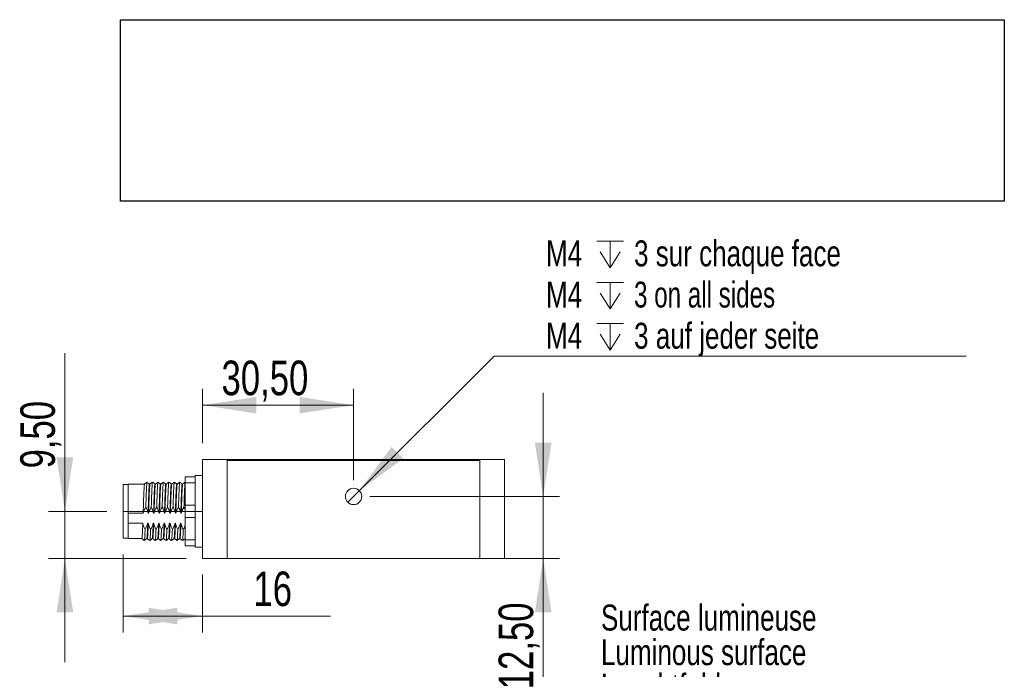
# Model space of a CAD drawing. Header units: millimetres. Extents: x 16 to 406, y 17 to 284.
# Tile 8 of 29: x 24 to 84, y 244 to 284. Entities that reach past the tile are written whole.
import ezdxf

# ---------------------------------------------------------------- set-up
doc = ezdxf.new("R2010")
doc.units = ezdxf.units.MM
doc.linetypes.add('CENTERX2', pattern=[20.32, 12.7, -2.54, 2.54, -2.54])
doc.styles.add('SLDTEXTSTYLE0', font='TXT', dxfattribs={"width": 0.75})
doc.styles.add('SLDTEXTSTYLE1', font='TXT', dxfattribs={"width": 0.696429})
doc.dimstyles.new('SLDDIMSTYLE0', dxfattribs={"dimtxt": 2.116667, "dimasz": 3.302, "dimexe": 0, "dimexo": 0.0625, "dimgap": 0.529167, "dimtad": 1, "dimtoh": 1, "dimlfac": 3.3, "dimrnd": 1e-09, "dimzin": 12, "dimdsep": 46, "dimtxsty": 'SLDTEXTSTYLE0', "dimsah": 1, "dimcen": 0.09, "dimadec": 0, "dimazin": 0, "dimtfac": 1, "dimtofl": 0, "dimtmove": 0, "dimatfit": 3, "dimfxl": 0, "dimtolj": 1, "dimtzin": 12, "dimarcsym": 0})
doc.dimstyles.new('SLDDIMSTYLE2', dxfattribs={"dimtxt": 2.116667, "dimasz": 3.302, "dimexe": 0, "dimexo": 0.0625, "dimgap": 0.529167, "dimtad": 1, "dimtoh": 1, "dimlfac": 3.3, "dimrnd": 1e-09, "dimzin": 12, "dimdsep": 46, "dimtxsty": 'SLDTEXTSTYLE0', "dimsah": 1, "dimcen": 0.09, "dimadec": 0, "dimazin": 0, "dimtfac": 1, "dimtofl": 0, "dimtmove": 0, "dimatfit": 3, "dimfxl": 0, "dimtolj": 1, "dimtzin": 12, "dimarcsym": 0})
doc.dimstyles.new('SLDDIMSTYLE3', dxfattribs={"dimtxt": 1.5875, "dimasz": 3.302, "dimexe": 0, "dimexo": 0.0625, "dimgap": 0.396875, "dimtad": 0, "dimtih": 1, "dimtoh": 1, "dimlfac": 3.3, "dimrnd": 1e-09, "dimzin": 12, "dimdsep": 46, "dimtxsty": 'SLDTEXTSTYLE0', "dimsah": 1, "dimcen": 0.09, "dimadec": 0, "dimazin": 0, "dimtfac": 1, "dimtmove": 0, "dimatfit": 3, "dimfxl": 0, "dimtolj": 1, "dimtzin": 12, "dimarcsym": 0})
picture_1 = doc.add_image_def('image1.bmp', size_in_pixel=(282, 58))

# ---------------------------------------------------------------- blocks, each defined once
blk = doc.blocks.new('SW_NOTE_0')
at = {"color": 0, "linetype": 'Continuous', "lineweight": 0}
for p, q in [((0, 0), (18.692, 0)), ((18.692, 0), (0, 0)), ((0, 0), (18.692, 0)), ((18.692, 0), (0, 0)), ((0, 0), (18.692, 0)), ((18.692, 0), (0, 0))]:
    blk.add_line(p, q, dxfattribs=at)
at = {"color": 0, "linetype": 'Continuous', "lineweight": 0, "char_height": 1.5875, "attachment_point": 1, "style": 'SLDTEXTSTYLE0'}
for s, insert in [('Surface lumineuse', (0.003, 6.281)), ('Luminous surface', (0.003, 4.164)), ('Leuchtfeld', (0.003, 2.047))]:
    blk.add_mtext(s, dxfattribs=dict(at, insert=insert))
blk = doc.blocks.new('*D8')
at = {"color": 7, "linetype": 'Continuous', "lineweight": 0}
for p, q in [((26.465, 253.432), (26.465, 263.119)), ((29.035, 253.432), (25.465, 253.432)), ((26.465, 253.432), (26.465, 250.554)), ((33.883, 250.554), (25.465, 250.554)), ((26.465, 250.554), (26.465, 244.204))]:
    blk.add_line(p, q, dxfattribs=at)
for points in [[(26.465, 253.432), (26.973, 256.734), (25.957, 256.734)], [(26.465, 250.554), (25.957, 247.252), (26.973, 247.252)]]:
    blk.add_solid(points, dxfattribs=at)
at = {"color": 7, "linetype": 'Continuous', "lineweight": 0, "insert": (23.737, 256.061), "char_height": 2.1167, "attachment_point": 1, "rotation": 90, "style": 'SLDTEXTSTYLE0'}
blk.add_mtext('9,50', dxfattribs=at)
blk = doc.blocks.new('*D9')
at = {"color": 7, "linetype": 'Continuous', "lineweight": 0}
for p, q in [((30.035, 250.796), (30.035, 246.017)), ((34.883, 249.554), (34.883, 246.017)), ((34.883, 247.017), (30.035, 247.017)), ((34.883, 247.017), (42.713, 247.017))]:
    blk.add_line(p, q, dxfattribs=at)
for points in [[(30.035, 247.017), (33.337, 246.509), (33.337, 247.525)], [(34.883, 247.017), (31.581, 247.525), (31.581, 246.509)]]:
    blk.add_solid(points, dxfattribs=at)
at = {"color": 7, "linetype": 'Continuous', "lineweight": 0, "insert": (38.001, 249.746), "char_height": 2.1167, "attachment_point": 1, "style": 'SLDTEXTSTYLE0'}
blk.add_mtext('16', dxfattribs=at)
blk = doc.blocks.new('*D10')
at = {"color": 7, "linetype": 'Continuous', "lineweight": 0}
for p, q in [((34.883, 257.614), (34.883, 260.934)), ((44.126, 255.341), (44.126, 260.934)), ((44.126, 259.934), (34.883, 259.934))]:
    blk.add_line(p, q, dxfattribs=at)
for points in [[(34.883, 259.934), (38.185, 259.426), (38.185, 260.442)], [(44.126, 259.934), (40.824, 260.442), (40.824, 259.426)]]:
    blk.add_solid(points, dxfattribs=at)
at = {"color": 7, "linetype": 'Continuous', "lineweight": 0, "insert": (36.047, 262.663), "char_height": 2.1167, "attachment_point": 1, "style": 'SLDTEXTSTYLE0'}
blk.add_mtext('30,50', dxfattribs=at)
blk = doc.blocks.new('*D11')
at = {"color": 7, "linetype": 'Continuous', "lineweight": 0}
for p, q in [((55.729, 254.341), (55.729, 260.691)), ((45.126, 254.341), (56.729, 254.341)), ((55.729, 254.341), (55.729, 250.554)), ((52.853, 250.554), (56.729, 250.554)), ((55.729, 250.554), (55.729, 240.949))]:
    blk.add_line(p, q, dxfattribs=at)
for points in [[(55.729, 254.341), (56.237, 257.643), (55.221, 257.643)], [(55.729, 250.554), (55.221, 247.252), (56.237, 247.252)]]:
    blk.add_solid(points, dxfattribs=at)
at = {"color": 7, "linetype": 'Continuous', "lineweight": 0, "insert": (53, 242.537), "char_height": 2.1167, "attachment_point": 1, "rotation": 90, "style": 'SLDTEXTSTYLE0'}
blk.add_mtext('12,50', dxfattribs=at)
blk = doc.blocks.new('SW_SYMBOL_HOLE_DEPTH')
at = {"color": 0, "linetype": 'Continuous', "lineweight": 0}
for p, q in [((0, 875), (800, 875)), ((400, 875), (400, 75)), ((100, 555), (400, 75)), ((700, 555), (400, 75))]:
    blk.add_line(p, q, dxfattribs=at)
blk = doc.blocks.new('*D12')
at = {"color": 7, "linetype": 'Continuous', "lineweight": 0}
for p, q in [((44.479, 254.695), (52.724, 262.935)), ((52.724, 262.935), (81.617, 262.935)), ((43.772, 253.988), (44.479, 254.695))]:
    blk.add_line(p, q, dxfattribs=at)
blk.add_solid([(44.479, 254.695), (47.174, 256.67), (46.456, 257.389)], dxfattribs=at)
at = {"color": 7, "linetype": 'Continuous', "lineweight": 0, "xscale": 0.002027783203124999, "yscale": 0.002027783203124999, "zscale": 0.002027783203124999}
for p in [(59.018, 268.2), (59.018, 265.678), (59.018, 263.155)]:
    blk.add_blockref('SW_SYMBOL_HOLE_DEPTH', p, dxfattribs=at)
at = {"color": 7, "linetype": 'Continuous', "lineweight": 0, "char_height": 1.5875, "attachment_point": 1}
for s, insert, style in [('M4', (55.899, 270.026), 'SLDTEXTSTYLE0'), ('3 sur chaque face', (61.288, 270.026), 'SLDTEXTSTYLE0'), ('M4', (55.899, 267.504), 'SLDTEXTSTYLE0'), ('3 on all sides', (61.288, 267.504), 'SLDTEXTSTYLE1'), ('3 auf jeder seite', (61.288, 264.982), 'SLDTEXTSTYLE0'), ('M4', (55.899, 264.982), 'SLDTEXTSTYLE0')]:
    blk.add_mtext(s, dxfattribs=dict(at, insert=insert, style=style))

msp = doc.modelspace()

# ---------------------------------------------------------------- linework, layer by layer
at = {"color": 7, "linetype": 'Continuous', "lineweight": 15}
for p, q in [((34.8832, 256.6142), (36.3983, 256.6142)), ((34.8832, 250.5536), (34.8832, 256.6142)), ((36.3983, 250.5536), (36.3983, 256.6142)), ((36.3983, 256.6142), (51.8529, 256.6142)), ((51.8529, 256.5536), (36.3983, 256.5536)), ((36.3983, 256.5536), (36.3983, 250.5536)), ((53.368, 256.6142), (51.8529, 256.6142)), ((51.8529, 256.6142), (51.8529, 250.5536)), ((51.8529, 256.5536), (51.8529, 250.5536)), ((53.368, 250.5536), (53.368, 256.6142)), ((33.8226, 255.5536), (34.4286, 255.5536)), ((33.8226, 255.1748), (33.8226, 255.5536)), ((34.4286, 255.6293), (34.4286, 255.5536)), ((34.4286, 255.5536), (34.4286, 255.1748)), ((30.0347, 251.796), (30.0347, 255.0687)), ((30.3377, 253.3144), (30.3377, 255.099)), ((34.4286, 255.1748), (33.8226, 255.1748)), ((33.8226, 253.8112), (33.8226, 255.1748)), ((34.4286, 254.9883), (34.4286, 255.1748)), ((34.4286, 254.9883), (34.4286, 253.9976)), ((33.8226, 253.8112), (34.4286, 253.8112)), ((33.8226, 253.0536), (33.8226, 253.8112)), ((34.4286, 253.8112), (34.4286, 253.9976)), ((34.4286, 253.8112), (34.4286, 253.0536)), ((30.3377, 253.3144), (30.3377, 253.0088)), ((30.3377, 253.3144), (31.253, 253.3144)), ((31.556, 253.3144), (31.5863, 253.3144)), ((31.8893, 253.3144), (31.9196, 253.3144)), ((32.2227, 253.3144), (32.253, 253.3144)), ((32.556, 253.3144), (32.5863, 253.3144)), ((32.8893, 253.3144), (32.9196, 253.3144)), ((33.2227, 253.3144), (33.253, 253.3144)), ((33.556, 253.3144), (33.5863, 253.3144)), ((34.4286, 253.0536), (33.8226, 253.0536)), ((33.8226, 251.6899), (33.8226, 253.0536)), ((34.4286, 252.8671), (34.4286, 253.0536)), ((30.3377, 253.0088), (30.3377, 252.7033)), ((31.2331, 252.7033), (30.3377, 252.7033)), ((30.3377, 251.7657), (30.3377, 252.7033)), ((31.5664, 252.7033), (31.5361, 252.7033)), ((31.8998, 252.7033), (31.8695, 252.7033)), ((32.2331, 252.7033), (32.2028, 252.7033)), ((32.5664, 252.7033), (32.5361, 252.7033)), ((32.8998, 252.7033), (32.8695, 252.7033)), ((33.2331, 252.7033), (33.2028, 252.7033)), ((33.5664, 252.7033), (33.5361, 252.7033)), ((34.4286, 252.8671), (34.4286, 251.8764)), ((34.4286, 251.6899), (34.4286, 251.8764)), ((33.8226, 251.6899), (34.4286, 251.6899)), ((33.8226, 251.3112), (33.8226, 251.6899)), ((34.4286, 251.3112), (33.8226, 251.3112)), ((34.4286, 251.6899), (34.4286, 251.3112)), ((34.4286, 251.3112), (34.4286, 251.2354)), ((34.8832, 250.5536), (36.3983, 250.5536)), ((36.3983, 250.5536), (51.8529, 250.5536)), ((51.8529, 250.5536), (53.368, 250.5536))]:
    msp.add_line(p, q, dxfattribs=at)
at = {"color": 7, "linetype": 'CENTERX2', "lineweight": 0}
msp.add_line((30.0347, 253.4324), (34.8832, 253.4324), dxfattribs=at)
at = {"color": 7, "linetype": 'Continuous', "lineweight": 15}
msp.add_circle((44.1256, 254.3415), 0.5, dxfattribs=at)
for points in [[(34.8832, 255.6293), (34.4286, 255.6293)], [(30.3377, 255.0687), (30.0347, 255.0687)], [(31.3401, 255.099), (30.3377, 255.099)], [(31.6735, 255.099), (31.6432, 255.099)], [(32.0068, 255.099), (31.9765, 255.099)], [(32.3401, 255.099), (32.3098, 255.099)], [(32.6735, 255.099), (32.6431, 255.099)], [(33.0068, 255.099), (32.9765, 255.099)], [(33.3401, 255.099), (33.3098, 255.099)], [(33.6735, 255.099), (33.6431, 255.099)], [(34.4315, 255.1727), (34.4286, 255.1704)], [(30.0347, 251.796), (30.3377, 251.796)], [(30.3377, 251.7657), (31.1735, 251.7657)], [(31.4765, 251.7657), (31.5068, 251.7657)], [(31.8098, 251.7657), (31.8401, 251.7657)], [(32.1431, 251.7657), (32.1735, 251.7657)], [(32.4765, 251.7657), (32.5068, 251.7657)], [(32.8098, 251.7657), (32.8401, 251.7657)], [(33.1431, 251.7657), (33.1735, 251.7657)], [(33.4765, 251.7657), (33.5068, 251.7657)], [(33.8098, 251.7657), (33.8226, 251.7657)], [(34.4286, 251.2354), (34.8832, 251.2354)]]:
    msp.add_open_spline(points, degree=1, dxfattribs=at)
for points, knots in [([(31.3387, 255.0914), (31.3364, 255.0897), (31.3307, 255.0855), (31.3223, 255.0098), (31.312, 254.8754), (31.3015, 254.6836), (31.2911, 254.4471), (31.2815, 254.1745), (31.2717, 253.8873), (31.2621, 253.5965), (31.256, 253.4084), (31.253, 253.3144)], [0, 0, 0, 0, 0.0778538, 0.194938, 0.3140895, 0.4346284, 0.5543024, 0.6714538, 0.7903864, 0.8953383, 1, 1, 1, 1]), ([(31.4902, 255.2197), (31.4649, 255.1994), (31.4144, 255.159), (31.3639, 255.1186), (31.3386, 255.0984)], [0, 0, 0, 0, 0.5000021, 1, 1, 1, 1]), ([(31.4902, 255.2122), (31.488, 255.2104), (31.4823, 255.2059), (31.4738, 255.1246), (31.4636, 254.9803), (31.453, 254.7746), (31.4426, 254.5209), (31.433, 254.2284), (31.4242, 253.9512), (31.4187, 253.7717), (31.4166, 253.7046)], [0, 0, 0, 0, 0.0913639, 0.2271343, 0.3653013, 0.5050766, 0.6438493, 0.7796976, 0.9176108, 1, 1, 1, 1]), ([(31.6445, 255.0985), (31.6192, 255.1187), (31.5686, 255.1592), (31.5181, 255.1996), (31.4928, 255.2198)], [0, 0, 0, 0, 0.4999978, 1, 1, 1, 1]), ([(31.6432, 255.094), (31.6404, 255.0922), (31.6342, 255.0884), (31.6254, 255.0102), (31.6151, 254.8753), (31.6045, 254.6836), (31.5941, 254.4471), (31.5845, 254.1745), (31.5748, 253.8873), (31.5651, 253.5965), (31.559, 253.4084), (31.556, 253.3144)], [0, 0, 0, 0, 0.0932936, 0.2084175, 0.325574, 0.4440946, 0.5617649, 0.6769548, 0.793896, 0.8970907, 1, 1, 1, 1]), ([(31.672, 255.0915), (31.6708, 255.0924), (31.6662, 255.0961), (31.6587, 255.0402), (31.6487, 254.9254), (31.6382, 254.75), (31.6277, 254.5269), (31.6178, 254.2648), (31.6079, 253.9696), (31.5971, 253.6483), (31.5899, 253.4257), (31.5863, 253.3144)], [0, 0, 0, 0, 0.0398887, 0.1574982, 0.2757732, 0.3961343, 0.5163509, 0.63421, 0.75221, 0.8761158, 1, 1, 1, 1]), ([(31.8235, 255.2197), (31.7983, 255.1994), (31.7477, 255.159), (31.6972, 255.1186), (31.6719, 255.0984)], [0, 0, 0, 0, 0.5000021, 1, 1, 1, 1]), ([(31.8236, 255.2121), (31.8224, 255.2132), (31.8178, 255.2172), (31.8102, 255.1572), (31.8002, 255.034), (31.7897, 254.8459), (31.7792, 254.6065), (31.7693, 254.3253), (31.7598, 254.0219), (31.7531, 253.8076), (31.7499, 253.7046)], [0, 0, 0, 0, 0.0474405, 0.1837998, 0.3209304, 0.4604791, 0.5998601, 0.7365087, 0.8733206, 1, 1, 1, 1]), ([(31.9778, 255.0985), (31.9525, 255.1187), (31.902, 255.1592), (31.8514, 255.1996), (31.8262, 255.2198)], [0, 0, 0, 0, 0.4999978, 1, 1, 1, 1]), ([(31.9765, 255.0912), (31.9748, 255.0929), (31.9697, 255.0979), (31.9617, 255.0408), (31.9518, 254.9252), (31.9412, 254.7501), (31.9307, 254.5269), (31.9209, 254.2648), (31.9109, 253.9696), (31.9001, 253.6483), (31.8929, 253.4257), (31.8893, 253.3144)], [0, 0, 0, 0, 0.0560083, 0.1716432, 0.2879325, 0.4062728, 0.524471, 0.6403513, 0.7563702, 0.8781957, 1, 1, 1, 1]), ([(32.0053, 255.098), (32.0052, 255.0981), (32.0017, 255.1054), (31.995, 255.0637), (31.9854, 254.9698), (31.9749, 254.8114), (31.9643, 254.6028), (31.9542, 254.3521), (31.9452, 254.0883), (31.9363, 253.8252), (31.9279, 253.5713), (31.9224, 253.3999), (31.9196, 253.3144)], [0, 0, 0, 0, 0.00170454, 0.12028343, 0.23763018, 0.35754232, 0.47803196, 0.59685251, 0.71405895, 0.80897034, 0.90466114, 1, 1, 1, 1]), ([(32.1569, 255.2197), (32.1316, 255.1994), (32.0811, 255.159), (32.0305, 255.1186), (32.0053, 255.0984)], [0, 0, 0, 0, 0.50000212, 1, 1, 1, 1]), ([(32.1595, 255.2131), (32.1586, 255.2158), (32.1541, 255.2282), (32.1465, 255.1842), (32.1369, 255.0811), (32.1264, 254.9118), (32.1159, 254.6879), (32.1057, 254.419), (32.0973, 254.1543), (32.0897, 253.9137), (32.0854, 253.7745), (32.0832, 253.7046)], [0, 0, 0, 0, 0.0370306, 0.1698517, 0.301293, 0.435607, 0.5705677, 0.7036593, 0.8349435, 0.917125, 1, 1, 1, 1]), ([(32.3111, 255.0985), (32.2859, 255.1187), (32.2353, 255.1592), (32.1848, 255.1996), (32.1595, 255.2198)], [0, 0, 0, 0, 0.4999978, 1, 1, 1, 1]), ([(32.3098, 255.0949), (32.3092, 255.0962), (32.3052, 255.1059), (32.2981, 255.0647), (32.2884, 254.9695), (32.2779, 254.8115), (32.2674, 254.6028), (32.2572, 254.3521), (32.2483, 254.0883), (32.2393, 253.8252), (32.2309, 253.5713), (32.2254, 253.3999), (32.2227, 253.3144)], [0, 0, 0, 0, 0.0184614, 0.1350498, 0.2504269, 0.3683262, 0.4867934, 0.6036195, 0.7188586, 0.8121769, 0.9062614, 1, 1, 1, 1]), ([(32.3387, 255.0919), (32.3362, 255.0895), (32.3305, 255.084), (32.3219, 255.0053), (32.3116, 254.8683), (32.301, 254.6744), (32.2906, 254.4361), (32.2814, 254.1714), (32.2719, 253.892), (32.2624, 253.6059), (32.2561, 253.4115), (32.253, 253.3144)], [0, 0, 0, 0, 0.0828948, 0.19996, 0.3192115, 0.4397558, 0.5593398, 0.6764478, 0.783463, 0.8918597, 1, 1, 1, 1]), ([(32.4902, 255.2197), (32.4649, 255.1994), (32.4144, 255.159), (32.3639, 255.1186), (32.3386, 255.0984)], [0, 0, 0, 0, 0.5000021, 1, 1, 1, 1]), ([(32.4902, 255.2127), (32.4878, 255.2102), (32.482, 255.2043), (32.4734, 255.1197), (32.4631, 254.9727), (32.4526, 254.7647), (32.4422, 254.5092), (32.4333, 254.2375), (32.4247, 253.9671), (32.4193, 253.7925), (32.4166, 253.7046)], [0, 0, 0, 0, 0.0971939, 0.2329393, 0.3712192, 0.5109978, 0.6496631, 0.7854582, 0.8920396, 1, 1, 1, 1]), ([(32.6445, 255.0985), (32.6192, 255.1187), (32.5686, 255.1592), (32.5181, 255.1996), (32.4928, 255.2198)], [0, 0, 0, 0, 0.4999978, 1, 1, 1, 1]), ([(32.6431, 255.0948), (32.6402, 255.0923), (32.6339, 255.087), (32.6249, 255.0057), (32.6146, 254.8682), (32.6041, 254.6744), (32.5937, 254.4361), (32.5844, 254.1714), (32.5749, 253.892), (32.5654, 253.6059), (32.5591, 253.4115), (32.556, 253.3144)], [0, 0, 0, 0, 0.0982347, 0.2133419, 0.3305987, 0.4491267, 0.5667105, 0.6818597, 0.7870849, 0.8936685, 1, 1, 1, 1]), ([(32.672, 255.0911), (32.6707, 255.0919), (32.6659, 255.0948), (32.6583, 255.0365), (32.6483, 254.919), (32.6377, 254.7415), (32.6272, 254.5165), (32.6174, 254.253), (32.6075, 253.9595), (32.597, 253.6445), (32.5899, 253.4257), (32.5864, 253.3164), (32.5863, 253.3144)], [0, 0, 0, 0, 0.0449645, 0.1624633, 0.2808661, 0.401263, 0.521419, 0.639143, 0.7572782, 0.8775909, 0.9978555, 1, 1, 1, 1]), ([(32.8235, 255.2197), (32.7983, 255.1994), (32.7477, 255.159), (32.6972, 255.1186), (32.6719, 255.0984)], [0, 0, 0, 0, 0.5000021, 1, 1, 1, 1]), ([(32.8236, 255.2117), (32.8222, 255.2126), (32.8175, 255.2158), (32.8098, 255.1532), (32.7998, 255.0272), (32.7893, 254.8367), (32.7787, 254.5954), (32.7692, 254.3189), (32.7597, 254.02), (32.7532, 253.8104), (32.7499, 253.7046)], [0, 0, 0, 0, 0.0533123, 0.1895463, 0.3268284, 0.4664218, 0.605736, 0.7422313, 0.8699427, 1, 1, 1, 1]), ([(32.9778, 255.0985), (32.9525, 255.1187), (32.902, 255.1592), (32.8514, 255.1996), (32.8262, 255.2198)], [0, 0, 0, 0, 0.4999978, 1, 1, 1, 1]), ([(32.9765, 255.0912), (32.9747, 255.0926), (32.9694, 255.0967), (32.9613, 255.0371), (32.9513, 254.9189), (32.9408, 254.7415), (32.9303, 254.5165), (32.9205, 254.253), (32.9105, 253.9595), (32.9, 253.6445), (32.8929, 253.4257), (32.8894, 253.3164), (32.8893, 253.3144)], [0, 0, 0, 0, 0.0609981, 0.1765242, 0.2929392, 0.4113148, 0.5294536, 0.6452013, 0.7613531, 0.879646, 0.9978915, 1, 1, 1, 1]), ([(33.0053, 255.0967), (33.0051, 255.0971), (33.0014, 255.1042), (32.9946, 255.061), (32.9849, 254.9642), (32.9744, 254.8035), (32.9639, 254.5929), (32.9538, 254.3406), (32.9441, 254.0559), (32.9337, 253.7468), (32.9254, 253.4946), (32.9208, 253.3506), (32.9196, 253.3144)], [0, 0, 0, 0, 0.0068034, 0.125269, 0.2427172, 0.3627131, 0.4831904, 0.6019052, 0.7191887, 0.8390399, 0.9595645, 1, 1, 1, 1]), ([(33.1569, 255.2197), (33.1316, 255.1994), (33.0811, 255.159), (33.0305, 255.1186), (33.0053, 255.0984)], [0, 0, 0, 0, 0.5000021, 1, 1, 1, 1]), ([(33.1569, 255.2176), (33.1567, 255.2181), (33.153, 255.2258), (33.1462, 255.1795), (33.1364, 255.0756), (33.126, 254.9033), (33.1154, 254.6773), (33.105, 254.3982), (33.0947, 254.0725), (33.0871, 253.8281), (33.0832, 253.7046)], [0, 0, 0, 0, 0.0091684, 0.1465367, 0.2827256, 0.4218677, 0.5615681, 0.6992253, 0.847942, 1, 1, 1, 1]), ([(33.3111, 255.0985), (33.2859, 255.1187), (33.2353, 255.1592), (33.1848, 255.1996), (33.1595, 255.2198)], [0, 0, 0, 0, 0.4999978, 1, 1, 1, 1]), ([(33.3098, 255.094), (33.3091, 255.0956), (33.3049, 255.1049), (33.2977, 255.0619), (33.288, 254.9639), (33.2775, 254.8036), (33.2669, 254.5929), (33.2568, 254.3406), (33.2472, 254.0559), (33.2367, 253.7468), (33.2284, 253.4946), (33.2238, 253.3506), (33.2227, 253.3144)], [0, 0, 0, 0, 0.0234755, 0.1399526, 0.2554293, 0.3734108, 0.4918658, 0.6085878, 0.7239026, 0.8417418, 0.9602433, 1, 1, 1, 1]), ([(33.3387, 255.0924), (33.3361, 255.0894), (33.3302, 255.0824), (33.3215, 255.0007), (33.3111, 254.8611), (33.3006, 254.6651), (33.2902, 254.4251), (33.2806, 254.1499), (33.2704, 253.8477), (33.261, 253.5637), (33.2552, 253.3851), (33.253, 253.3144)], [0, 0, 0, 0, 0.0879338, 0.2049972, 0.3243497, 0.4449004, 0.5643954, 0.6814772, 0.8006261, 0.9211624, 1, 1, 1, 1]), ([(33.4902, 255.2197), (33.4649, 255.1994), (33.4144, 255.159), (33.3639, 255.1186), (33.3386, 255.0984)], [0, 0, 0, 0, 0.5000021, 1, 1, 1, 1]), ([(33.4902, 255.2134), (33.4877, 255.2101), (33.4817, 255.2026), (33.473, 255.1147), (33.4627, 254.965), (33.4521, 254.7547), (33.4423, 254.5113), (33.4338, 254.2517), (33.4253, 253.9875), (33.4195, 253.7994), (33.4166, 253.7046)], [0, 0, 0, 0, 0.10302, 0.2387577, 0.3771489, 0.5169291, 0.6554855, 0.7687955, 0.883542, 1, 1, 1, 1]), ([(33.6445, 255.0985), (33.6192, 255.1187), (33.5686, 255.1592), (33.5181, 255.1996), (33.4928, 255.2198)], [0, 0, 0, 0, 0.4999978, 1, 1, 1, 1]), ([(33.6431, 255.0958), (33.6401, 255.0925), (33.6337, 255.0856), (33.6245, 255.001), (33.6142, 254.861), (33.6036, 254.6651), (33.5932, 254.4251), (33.5837, 254.1499), (33.5734, 253.8477), (33.564, 253.5637), (33.5583, 253.3851), (33.556, 253.3144)], [0, 0, 0, 0, 0.1031718, 0.2182794, 0.3356379, 0.4541745, 0.5716731, 0.6867988, 0.803957, 0.9224795, 1, 1, 1, 1]), ([(33.672, 255.0908), (33.6705, 255.0914), (33.6656, 255.0934), (33.6579, 255.0327), (33.6478, 254.9126), (33.6373, 254.7328), (33.6268, 254.506), (33.617, 254.241), (33.6071, 253.9466), (33.5966, 253.6331), (33.5897, 253.4197), (33.5863, 253.3144)], [0, 0, 0, 0, 0.0500371, 0.1674397, 0.285969, 0.4064001, 0.526494, 0.6440976, 0.7623667, 0.8827217, 1, 1, 1, 1]), ([(33.8235, 255.2197), (33.7983, 255.1994), (33.7477, 255.159), (33.6972, 255.1186), (33.6719, 255.0984)], [0, 0, 0, 0, 0.5000021, 1, 1, 1, 1]), ([(33.8236, 255.2115), (33.8221, 255.2121), (33.8172, 255.2144), (33.8094, 255.1492), (33.7993, 255.0202), (33.7888, 254.8274), (33.7785, 254.5887), (33.7691, 254.3168), (33.7598, 254.0227), (33.7532, 253.8113), (33.7499, 253.7046)], [0, 0, 0, 0, 0.0591794, 0.1953022, 0.3327312, 0.4723646, 0.6116071, 0.7400411, 0.8688184, 1, 1, 1, 1]), ([(31.253, 253.3144), (31.2745, 253.3811), (31.3069, 253.4816), (31.3663, 253.6101), (31.3998, 253.6731), (31.4166, 253.7046)], [0, 0, 0, 0, 0.4964608, 0.7479039, 1, 1, 1, 1]), ([(31.4166, 253.7046), (31.4305, 253.6753), (31.4671, 253.5982), (31.5175, 253.4688), (31.5431, 253.366), (31.556, 253.3144)], [0, 0, 0, 0, 0.2340907, 0.6153349, 1, 1, 1, 1]), ([(31.5863, 253.3144), (31.6078, 253.3811), (31.6402, 253.4816), (31.6996, 253.6101), (31.7331, 253.6731), (31.7499, 253.7046)], [0, 0, 0, 0, 0.4964608, 0.7479039, 1, 1, 1, 1]), ([(31.7499, 253.7046), (31.7638, 253.6753), (31.8004, 253.5982), (31.8509, 253.4688), (31.8765, 253.366), (31.8893, 253.3144)], [0, 0, 0, 0, 0.2340907, 0.6153349, 1, 1, 1, 1]), ([(31.9196, 253.3144), (31.9297, 253.3479), (31.9499, 253.415), (31.9822, 253.4968), (32.0107, 253.5615), (32.0336, 253.6097), (32.0577, 253.6575), (32.0747, 253.6889), (32.0832, 253.7046)], [0, 0, 0, 0, 0.2477684, 0.496566, 0.6222173, 0.7479592, 0.8739447, 1, 1, 1, 1]), ([(32.0832, 253.7046), (32.0903, 253.69), (32.1045, 253.6608), (32.1286, 253.607), (32.1548, 253.5431), (32.1814, 253.4683), (32.2047, 253.3922), (32.2167, 253.3404), (32.2227, 253.3144)], [0, 0, 0, 0, 0.1169934, 0.2340499, 0.42449, 0.6152952, 0.8073873, 1, 1, 1, 1]), ([(32.253, 253.3144), (32.263, 253.3479), (32.2832, 253.415), (32.3156, 253.4968), (32.3441, 253.5615), (32.367, 253.6097), (32.391, 253.6575), (32.4081, 253.6889), (32.4166, 253.7046)], [0, 0, 0, 0, 0.2477684, 0.496566, 0.6222173, 0.7479592, 0.8739447, 1, 1, 1, 1]), ([(32.4166, 253.7046), (32.4237, 253.69), (32.4378, 253.6608), (32.4619, 253.607), (32.4881, 253.5431), (32.5148, 253.4683), (32.5381, 253.3922), (32.55, 253.3404), (32.556, 253.3144)], [0, 0, 0, 0, 0.1169934, 0.2340499, 0.42449, 0.6152952, 0.8073873, 1, 1, 1, 1]), ([(32.5863, 253.3144), (32.6078, 253.3811), (32.6402, 253.4816), (32.6996, 253.6101), (32.7331, 253.6731), (32.7499, 253.7046)], [0, 0, 0, 0, 0.4964608, 0.7479039, 1, 1, 1, 1]), ([(32.7499, 253.7046), (32.7638, 253.6753), (32.8004, 253.5982), (32.8509, 253.4688), (32.8765, 253.366), (32.8893, 253.3144)], [0, 0, 0, 0, 0.2340907, 0.6153349, 1, 1, 1, 1]), ([(32.9196, 253.3144), (32.9411, 253.3811), (32.9735, 253.4816), (33.033, 253.6101), (33.0665, 253.6731), (33.0832, 253.7046)], [0, 0, 0, 0, 0.4964608, 0.7479039, 1, 1, 1, 1]), ([(33.0832, 253.7046), (33.0972, 253.6753), (33.1338, 253.5982), (33.1842, 253.4688), (33.2098, 253.366), (33.2227, 253.3144)], [0, 0, 0, 0, 0.2340907, 0.6153349, 1, 1, 1, 1]), ([(33.253, 253.3144), (33.2745, 253.3811), (33.3069, 253.4816), (33.3663, 253.6101), (33.3998, 253.6731), (33.4166, 253.7046)], [0, 0, 0, 0, 0.4964608, 0.7479039, 1, 1, 1, 1]), ([(33.4166, 253.7046), (33.4305, 253.6753), (33.4671, 253.5982), (33.5175, 253.4688), (33.5431, 253.366), (33.556, 253.3144)], [0, 0, 0, 0, 0.2340907, 0.6153349, 1, 1, 1, 1]), ([(33.5863, 253.3144), (33.5964, 253.3479), (33.6165, 253.415), (33.6489, 253.4968), (33.6774, 253.5615), (33.7003, 253.6097), (33.7244, 253.6575), (33.7414, 253.6889), (33.7499, 253.7046)], [0, 0, 0, 0, 0.2477684, 0.496566, 0.6222173, 0.7479592, 0.8739447, 1, 1, 1, 1]), ([(33.7499, 253.7046), (33.7641, 253.6754), (33.7913, 253.6194), (33.8125, 253.5612), (33.8226, 253.5334)], [0, 0, 0, 0, 0.5229461, 1, 1, 1, 1]), ([(31.2331, 252.7033), (31.2292, 252.5974), (31.2213, 252.3859), (31.2099, 252.1392), (31.1998, 251.9532), (31.1897, 251.8318), (31.1807, 251.7688), (31.1754, 251.7723), (31.1735, 251.7735)], [0, 0, 0, 0, 0.1954879, 0.3906173, 0.5602044, 0.7312607, 0.9051296, 1, 1, 1, 1]), ([(31.3725, 252.3131), (31.3585, 252.3424), (31.3332, 252.3956), (31.301, 252.4746), (31.2743, 252.5494), (31.251, 252.6255), (31.2391, 252.6773), (31.2331, 252.7033)], [0, 0, 0, 0, 0.2340375, 0.4244807, 0.615289, 0.8073842, 1, 1, 1, 1]), ([(31.5361, 252.7033), (31.5261, 252.6698), (31.5059, 252.6027), (31.467, 252.5044), (31.4229, 252.4075), (31.3893, 252.3446), (31.3725, 252.3131)], [0, 0, 0, 0, 0.2477781, 0.4965855, 0.7479664, 1, 1, 1, 1]), ([(31.5361, 252.7033), (31.5322, 252.5974), (31.5243, 252.3859), (31.5129, 252.1392), (31.5028, 251.9531), (31.4928, 251.8323), (31.4842, 251.7708), (31.4793, 251.7731), (31.4779, 251.7738)], [0, 0, 0, 0, 0.2000445, 0.3997222, 0.5732622, 0.7483055, 0.9262271, 1, 1, 1, 1]), ([(31.5664, 252.7033), (31.5631, 252.612), (31.5563, 252.4295), (31.546, 252.1964), (31.5361, 252.0043), (31.5264, 251.8643), (31.5163, 251.779), (31.5098, 251.7724), (31.5068, 251.7694)], [0, 0, 0, 0, 0.1677458, 0.335714, 0.5066371, 0.6762551, 0.8495292, 1, 1, 1, 1]), ([(31.7058, 252.3131), (31.6919, 252.3424), (31.6665, 252.3956), (31.6343, 252.4746), (31.6076, 252.5494), (31.5844, 252.6255), (31.5724, 252.6773), (31.5664, 252.7033)], [0, 0, 0, 0, 0.23403753, 0.42448073, 0.61528898, 0.80738417, 1, 1, 1, 1]), ([(31.8695, 252.7033), (31.8594, 252.6698), (31.8392, 252.6027), (31.8003, 252.5044), (31.7563, 252.4075), (31.7227, 252.3446), (31.7058, 252.3131)], [0, 0, 0, 0, 0.2477781, 0.4965855, 0.7479664, 1, 1, 1, 1]), ([(31.8695, 252.7033), (31.8661, 252.612), (31.8594, 252.4295), (31.849, 252.1964), (31.8391, 252.0043), (31.8294, 251.8646), (31.8198, 251.7818), (31.8137, 251.7751), (31.8111, 251.7723)], [0, 0, 0, 0, 0.1715154, 0.3432584, 0.5180226, 0.6914524, 0.8686203, 1, 1, 1, 1]), ([(31.8998, 252.7033), (31.897, 252.6268), (31.8913, 252.4737), (31.8821, 252.2569), (31.8725, 252.0612), (31.8629, 251.9016), (31.8526, 251.8027), (31.8448, 251.7594), (31.8408, 251.7689), (31.8401, 251.7704)], [0, 0, 0, 0, 0.1400118, 0.28052, 0.4526963, 0.6217162, 0.7941067, 0.9681586, 1, 1, 1, 1]), ([(32.0392, 252.3131), (32.0252, 252.3424), (31.9999, 252.3956), (31.9677, 252.4746), (31.941, 252.5494), (31.9177, 252.6255), (31.9058, 252.6773), (31.8998, 252.7033)], [0, 0, 0, 0, 0.23403753, 0.42448073, 0.61528898, 0.80738417, 1, 1, 1, 1]), ([(32.2028, 252.7033), (32.1927, 252.6698), (32.1726, 252.6027), (32.1336, 252.5044), (32.0896, 252.4075), (32.056, 252.3446), (32.0392, 252.3131)], [0, 0, 0, 0, 0.2477781, 0.4965855, 0.7479664, 1, 1, 1, 1]), ([(32.2028, 252.7033), (32.2, 252.6268), (32.1944, 252.4737), (32.1852, 252.2568), (32.1755, 252.0613), (32.166, 251.9014), (32.1556, 251.8036), (32.1483, 251.76), (32.1447, 251.7675), (32.1445, 251.7679)], [0, 0, 0, 0, 0.1431747, 0.2868571, 0.462923, 0.6357611, 0.812046, 0.9900299, 1, 1, 1, 1]), ([(32.2331, 252.7033), (32.2309, 252.6417), (32.2264, 252.5183), (32.2183, 252.3206), (32.209, 252.1226), (32.1994, 251.9469), (32.1893, 251.8279), (32.1804, 251.7676), (32.1752, 251.772), (32.1735, 251.7735)], [0, 0, 0, 0, 0.1122556, 0.2250508, 0.398153, 0.5675518, 0.7387293, 0.9125849, 1, 1, 1, 1]), ([(32.3725, 252.3131), (32.3586, 252.3424), (32.322, 252.4195), (32.2716, 252.5489), (32.246, 252.6517), (32.2331, 252.7033)], [0, 0, 0, 0, 0.2340907, 0.6153349, 1, 1, 1, 1]), ([(32.5361, 252.7033), (32.5146, 252.6366), (32.4822, 252.5361), (32.4228, 252.4076), (32.3893, 252.3446), (32.3725, 252.3131)], [0, 0, 0, 0, 0.49646077, 0.74790392, 1, 1, 1, 1]), ([(32.5361, 252.7033), (32.5339, 252.6417), (32.5294, 252.5183), (32.5213, 252.3206), (32.5121, 252.1227), (32.5024, 251.9467), (32.4923, 251.8284), (32.4839, 251.7693), (32.4791, 251.7727), (32.4778, 251.7736)], [0, 0, 0, 0, 0.1147909, 0.2301337, 0.4071454, 0.5803702, 0.7554138, 0.9331961, 1, 1, 1, 1]), ([(32.5664, 252.7033), (32.563, 252.6112), (32.5561, 252.4247), (32.5457, 252.1894), (32.5357, 251.9972), (32.5259, 251.8596), (32.516, 251.7775), (32.5097, 251.7725), (32.5068, 251.7703)], [0, 0, 0, 0, 0.1693052, 0.3430521, 0.5137876, 0.6835624, 0.8569323, 1, 1, 1, 1]), ([(32.7058, 252.3131), (32.6919, 252.3424), (32.6665, 252.3956), (32.6343, 252.4746), (32.6076, 252.5494), (32.5844, 252.6255), (32.5724, 252.6773), (32.5664, 252.7033)], [0, 0, 0, 0, 0.2340375, 0.4244807, 0.615289, 0.8073842, 1, 1, 1, 1]), ([(32.8695, 252.7033), (32.8594, 252.6698), (32.8392, 252.6027), (32.8003, 252.5044), (32.7563, 252.4075), (32.7227, 252.3446), (32.7058, 252.3131)], [0, 0, 0, 0, 0.2477781, 0.4965855, 0.7479664, 1, 1, 1, 1]), ([(32.8695, 252.7033), (32.8661, 252.6112), (32.8592, 252.4247), (32.8487, 252.1894), (32.8387, 251.9971), (32.829, 251.8599), (32.8195, 251.7802), (32.8136, 251.775), (32.8111, 251.7729)], [0, 0, 0, 0, 0.1731149, 0.3507716, 0.525349, 0.6989442, 0.8762154, 1, 1, 1, 1]), ([(32.8998, 252.7033), (32.8975, 252.6409), (32.8917, 252.4833), (32.8823, 252.2605), (32.8721, 252.0534), (32.8625, 251.896), (32.8522, 251.7999), (32.8445, 251.7585), (32.8406, 251.7683), (32.8401, 251.7695)], [0, 0, 0, 0, 0.11383085, 0.28786888, 0.45990374, 0.62895383, 0.80148845, 0.9755473, 1, 1, 1, 1]), ([(33.0392, 252.3131), (33.0253, 252.3424), (32.9887, 252.4195), (32.9382, 252.5489), (32.9126, 252.6517), (32.8998, 252.7033)], [0, 0, 0, 0, 0.23409075, 0.61533487, 1, 1, 1, 1]), ([(33.2028, 252.7033), (33.1927, 252.6698), (33.1726, 252.6027), (33.1336, 252.5044), (33.0896, 252.4075), (33.056, 252.3446), (33.0392, 252.3131)], [0, 0, 0, 0, 0.2477781, 0.4965855, 0.7479664, 1, 1, 1, 1]), ([(33.2028, 252.7033), (33.2005, 252.6409), (33.1948, 252.4833), (33.1854, 252.2605), (33.1751, 252.0535), (33.1655, 251.8957), (33.1552, 251.8009), (33.148, 251.7589), (33.1445, 251.7665), (33.1445, 251.7666)], [0, 0, 0, 0, 0.1164028, 0.2943732, 0.4702952, 0.6431649, 0.8195979, 0.9975896, 1, 1, 1, 1]), ([(33.2331, 252.7033), (33.2319, 252.671), (33.2273, 252.5427), (33.219, 252.3365), (33.2086, 252.1142), (33.199, 251.9405), (33.1888, 251.8242), (33.1801, 251.7664), (33.1751, 251.7718), (33.1735, 251.7735)], [0, 0, 0, 0, 0.0583731, 0.2323638, 0.4053822, 0.574694, 0.746072, 0.9199944, 1, 1, 1, 1]), ([(33.3725, 252.3131), (33.3585, 252.3424), (33.3332, 252.3956), (33.301, 252.4746), (33.2743, 252.5494), (33.251, 252.6255), (33.2391, 252.6773), (33.2331, 252.7033)], [0, 0, 0, 0, 0.2340375, 0.4244807, 0.615289, 0.8073842, 1, 1, 1, 1]), ([(33.5361, 252.7033), (33.5146, 252.6366), (33.4822, 252.5361), (33.4228, 252.4076), (33.3893, 252.3446), (33.3725, 252.3131)], [0, 0, 0, 0, 0.4964608, 0.7479039, 1, 1, 1, 1]), ([(33.5361, 252.7033), (33.535, 252.671), (33.5303, 252.5427), (33.5221, 252.3365), (33.5116, 252.1142), (33.502, 251.9404), (33.4919, 251.8247), (33.4836, 251.768), (33.479, 251.7721), (33.4778, 251.7732)], [0, 0, 0, 0, 0.0596917, 0.2376127, 0.4145394, 0.5876758, 0.7629251, 0.9407762, 1, 1, 1, 1]), ([(33.5664, 252.7033), (33.5664, 252.7015), (33.5629, 252.603), (33.5558, 252.4168), (33.5452, 252.1799), (33.5353, 251.9903), (33.5255, 251.855), (33.5157, 251.7761), (33.5095, 251.7726), (33.5068, 251.7711)], [0, 0, 0, 0, 0.0030959, 0.1767107, 0.3503952, 0.5209361, 0.6908835, 0.8643417, 1, 1, 1, 1]), ([(33.7058, 252.3131), (33.6919, 252.3424), (33.6665, 252.3956), (33.6343, 252.4746), (33.6076, 252.5494), (33.5844, 252.6255), (33.5724, 252.6773), (33.5664, 252.7033)], [0, 0, 0, 0, 0.2340375, 0.4244807, 0.615289, 0.8073842, 1, 1, 1, 1]), ([(33.8226, 252.5702), (33.8153, 252.5483), (33.7968, 252.4929), (33.7558, 252.4077), (33.7225, 252.3446), (33.7058, 252.3131)], [0, 0, 0, 0, 0.2446629, 0.6218417, 1, 1, 1, 1]), ([(31.3725, 252.3131), (31.3686, 252.219), (31.3613, 252.0411), (31.3513, 251.8461), (31.3413, 251.7157), (31.3327, 251.6498), (31.3277, 251.6524), (31.3263, 251.6532)], [0, 0, 0, 0, 0.2447795, 0.4625455, 0.6821974, 0.9054602, 1, 1, 1, 1]), ([(31.7058, 252.3131), (31.7031, 252.2452), (31.6969, 252.0917), (31.6876, 251.9009), (31.6779, 251.7504), (31.6683, 251.6616), (31.6622, 251.6544), (31.6595, 251.6513)], [0, 0, 0, 0, 0.17413066, 0.39343585, 0.61106697, 0.83338767, 1, 1, 1, 1]), ([(32.0392, 252.3131), (32.0376, 252.2723), (32.0324, 252.144), (32.024, 251.9619), (32.0144, 251.79), (32.0041, 251.6851), (31.9968, 251.6384), (31.9931, 251.6465), (31.9929, 251.647)], [0, 0, 0, 0, 0.1031786, 0.3240721, 0.5409172, 0.7620854, 0.9853845, 1, 1, 1, 1]), ([(32.3725, 252.3131), (32.372, 252.3003), (32.368, 252.1983), (32.3605, 252.0276), (32.3509, 251.8386), (32.3408, 251.7117), (32.3324, 251.6483), (32.3276, 251.6519), (32.3262, 251.6529)], [0, 0, 0, 0, 0.0319054, 0.2540476, 0.4714386, 0.6911115, 0.9142204, 1, 1, 1, 1]), ([(32.7058, 252.3131), (32.7025, 252.2319), (32.696, 252.0709), (32.6867, 251.884), (32.6773, 251.7436), (32.668, 251.6599), (32.662, 251.6543), (32.6595, 251.652)], [0, 0, 0, 0, 0.2095642, 0.4152873, 0.6204621, 0.8429037, 1, 1, 1, 1]), ([(33.0392, 252.3131), (33.0362, 252.2406), (33.0304, 252.0967), (33.022, 251.9245), (33.0135, 251.7787), (33.0037, 251.6804), (32.9956, 251.6361), (32.9912, 251.649), (32.9902, 251.6517)], [0, 0, 0, 0, 0.17614833, 0.34970779, 0.52109452, 0.73066774, 0.94209189, 1, 1, 1, 1]), ([(33.3725, 252.3131), (33.3687, 252.2196), (33.361, 252.0347), (33.3508, 251.8362), (33.3404, 251.7076), (33.3321, 251.6469), (33.3274, 251.6514), (33.3262, 251.6525)], [0, 0, 0, 0, 0.24294944, 0.48056035, 0.70050092, 0.92370598, 1, 1, 1, 1]), ([(33.7058, 252.3131), (33.7026, 252.2325), (33.696, 252.0729), (33.6866, 251.8825), (33.677, 251.7405), (33.6677, 251.6583), (33.6619, 251.6541), (33.6595, 251.6525)], [0, 0, 0, 0, 0.2077723, 0.4117969, 0.6298542, 0.8524148, 1, 1, 1, 1]), ([(33.8226, 251.8194), (33.8211, 251.8061), (33.8173, 251.7727), (33.8134, 251.7731), (33.8111, 251.7733)], [0, 0, 0, 0, 0.3990589, 1, 1, 1, 1]), ([(31.1719, 251.7664), (31.1972, 251.7462), (31.2477, 251.7058), (31.2982, 251.6653), (31.3235, 251.6451)], [0, 0, 0, 0, 0.4999977, 1, 1, 1, 1]), ([(31.3262, 251.645), (31.3515, 251.6652), (31.402, 251.7056), (31.4526, 251.746), (31.4778, 251.7662)], [0, 0, 0, 0, 0.5000023, 1, 1, 1, 1]), ([(31.5053, 251.7663), (31.5305, 251.7461), (31.5811, 251.7057), (31.6316, 251.6653), (31.6569, 251.6451)], [0, 0, 0, 0, 0.4999979, 1, 1, 1, 1]), ([(31.6595, 251.645), (31.6848, 251.6652), (31.7353, 251.7056), (31.7859, 251.746), (31.8111, 251.7662)], [0, 0, 0, 0, 0.5000022, 1, 1, 1, 1]), ([(31.8386, 251.7663), (31.8639, 251.7461), (31.9144, 251.7057), (31.9649, 251.6653), (31.9902, 251.6451)], [0, 0, 0, 0, 0.4999979, 1, 1, 1, 1]), ([(31.9928, 251.645), (32.0181, 251.6652), (32.0686, 251.7056), (32.1192, 251.746), (32.1445, 251.7662)], [0, 0, 0, 0, 0.5000022, 1, 1, 1, 1]), ([(32.1719, 251.7663), (32.1972, 251.7461), (32.2477, 251.7057), (32.2983, 251.6653), (32.3235, 251.6451)], [0, 0, 0, 0, 0.4999979, 1, 1, 1, 1]), ([(32.3262, 251.645), (32.3514, 251.6652), (32.402, 251.7056), (32.4525, 251.746), (32.4778, 251.7662)], [0, 0, 0, 0, 0.5000022, 1, 1, 1, 1]), ([(32.5053, 251.7663), (32.5305, 251.7461), (32.5811, 251.7057), (32.6316, 251.6653), (32.6569, 251.6451)], [0, 0, 0, 0, 0.4999979, 1, 1, 1, 1]), ([(32.6595, 251.645), (32.6848, 251.6652), (32.7353, 251.7056), (32.7859, 251.746), (32.8111, 251.7662)], [0, 0, 0, 0, 0.5000022, 1, 1, 1, 1]), ([(32.8386, 251.7663), (32.8639, 251.7461), (32.9144, 251.7057), (32.9649, 251.6653), (32.9902, 251.6451)], [0, 0, 0, 0, 0.4999979, 1, 1, 1, 1]), ([(32.9928, 251.645), (33.0181, 251.6652), (33.0686, 251.7056), (33.1192, 251.746), (33.1445, 251.7662)], [0, 0, 0, 0, 0.5000022, 1, 1, 1, 1]), ([(33.1719, 251.7663), (33.1972, 251.7461), (33.2477, 251.7057), (33.2983, 251.6653), (33.3235, 251.6451)], [0, 0, 0, 0, 0.49999788, 1, 1, 1, 1]), ([(33.3262, 251.645), (33.3514, 251.6652), (33.402, 251.7056), (33.4525, 251.746), (33.4778, 251.7662)], [0, 0, 0, 0, 0.5000022, 1, 1, 1, 1]), ([(33.5053, 251.7663), (33.5305, 251.7461), (33.5811, 251.7057), (33.6316, 251.6653), (33.6569, 251.6451)], [0, 0, 0, 0, 0.49999788, 1, 1, 1, 1]), ([(33.6595, 251.645), (33.6848, 251.6652), (33.7353, 251.7056), (33.7859, 251.746), (33.8111, 251.7662)], [0, 0, 0, 0, 0.5000022, 1, 1, 1, 1])]:
    msp.add_open_spline(points, degree=3, knots=knots, dxfattribs=at)

# ---------------------------------------------------------------- block references
at = {"color": 7, "linetype": 'Continuous', "lineweight": 0}
msp.add_blockref('SW_NOTE_0', (59.2623, 241.4358), dxfattribs=at)

# ---------------------------------------------------------------- dimensions: what is measured, and where the dimension line sits
dim = msp.add_diameter_dim_2p(p1=(43.772, 253.988), p2=(44.4792, 254.6949), text='M4{\\fGDT;x}3 sur chaque face\\PM4{\\fGDT;x}3 on all sides\\PM4{\\fGDT;x}3 auf jeder seite', dimstyle='SLDDIMSTYLE3', override={"dimpost": '<>'}, dxfattribs=at)
dim.commit()
dim.dimension.update_dxf_attribs({"geometry": '*D12', "text_midpoint": (67.964, 266.7185), "dimtype": 163})
for base, p1, p2, picture, middle in [((26.4653, 250.5536), (30.0347, 253.4324), (34.8832, 250.5536), '*D8', (26.4653, 258.7959)), ((55.7286, 250.5536), (44.1256, 254.3415), (51.8529, 250.5536), '*D11', (55.7286, 246.0531))]:
    dim = msp.add_linear_dim(base=base, p1=p1, p2=p2, angle=90, dimstyle='SLDDIMSTYLE2', dxfattribs=at)
    dim.commit()
    dim.dimension.update_dxf_attribs({"geometry": picture, "text_midpoint": middle, "dimtype": 160})
for base, p1, p2, picture, middle in [((34.8832, 259.9345), (44.1256, 254.3415), (34.8832, 256.6142), '*D10', (39.5632, 259.9345)), ((30.0347, 247.0175), (34.8832, 250.5536), (30.0347, 251.796), '*D9', (39.5632, 247.0175))]:
    dim = msp.add_linear_dim(base=base, p1=p1, p2=p2, dimstyle='SLDDIMSTYLE0', dxfattribs=at)
    dim.commit()
    dim.dimension.update_dxf_attribs({"geometry": picture, "text_midpoint": middle, "dimtype": 160})

# ---------------------------------------------------------------- pictures from other files: only their frames are drawn
image = msp.add_image(picture_1, insert=(29.8608, 272.4229), size_in_units=(54.0812, 11.1231))
image.dxf.flags = 7

doc.saveas('drawing.dxf')
